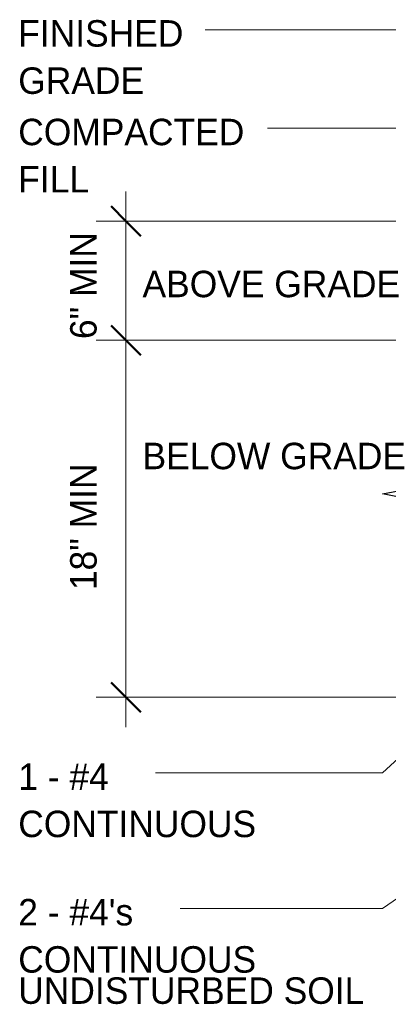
# Model space of a CAD drawing. Header units: inches. Extents: x 185 to 1318, y -45 to 298.
# Tile 13 of 23: x 923 to 941, y -34 to 15. Entities that reach past the tile are written whole.
import ezdxf

# ---------------------------------------------------------------- set-up
doc = ezdxf.new("R2010")
doc.units = ezdxf.units.IN
doc.header["$MEASUREMENT"] = 0
doc.layers.add('A-ANNO-DIMS', color=1, linetype='Continuous')
for name, color, linetype, lineweight in [('A-ANNO-DIMS-16', 1, 'Continuous', 9), ('A-ANNO-TEXT', 2, 'Continuous', 9), ('A-DETL-GENF', 3, 'Continuous', 9)]:
    doc.layers.add(name, color=color, linetype=linetype, lineweight=lineweight)
doc.dimstyles.new('Linear_-_3_32__SBT_INCH_INCREM', dxfattribs={"dimscale": 12, "dimtxt": 0.125, "dimasz": 0.18, "dimexe": 0.125, "dimexo": 0.005208, "dimgap": 0.083333, "dimtad": 1, "dimtoh": 1, "dimdec": 0, "dimzin": 1, "dimdsep": 46, "dimlunit": 5, "dimtxsty": 'Standard', "dimtsz": 0.088388, "dimcen": 0.09, "dimdle": 0.125, "dimazin": 0, "dimtfac": 1, "dimtdec": 0, "dimtmove": 0, "dimatfit": 3, "dimfxl": 0, "dimtvp": 1, "dimtolj": 1, "dimtzin": 0, "dimarcsym": 0})

# ---------------------------------------------------------------- blocks, each defined once
blk = doc.blocks.new('Break Line1 - B_OF_SHINGLE3')
at = {"layer": 'A-DETL-GENF', "lineweight": 30}
for p, q in [((0.5, 2.5), (-0.5, -2.5)), ((1, 0), (0.5, 2.5)), ((-1, 0), (-10.857, 0)), ((-0.5, -2.5), (-1, 0)), ((10.242, 0), (1, 0))]:
    blk.add_line(p, q, dxfattribs=at)
blk = doc.blocks.new('DIMBLOCK53-TYPI_OF_SHINGLE0')
at = {"layer": 'A-ANNO-DIMS-16'}
for p, q in [((928.031, -20.5), (928.031, 0.5)), ((957.465, -1), (926.531, -1)), ((928.031, -1), (957.465, -1)), ((953.465, -19), (926.531, -19)), ((928.031, -19), (953.465, -19))]:
    blk.add_line(p, q, dxfattribs=at)
at = {"layer": 'A-ANNO-DIMS-16', "lineweight": 50}
for p, q in [((928.031, -1), (927.281, -0.25)), ((928.031, -1), (928.781, -1.75)), ((928.031, -19), (927.281, -18.25)), ((928.031, -19), (928.781, -19.75))]:
    blk.add_line(p, q, dxfattribs=at)
at = {"layer": 'A-ANNO-DIMS-16', "color": 0, "insert": (925.221, -13.595), "char_height": 1.33411, "width": 8.62857, "attachment_point": 1, "rotation": 90, "line_spacing_factor": 1.070803}
blk.add_mtext('\\fStylus BT|b0|i0|c0|p34|;18" MIN', dxfattribs=at)
blk = doc.blocks.new('DIMBLOCK54-TYPI_OF_SHINGLE0')
at = {"layer": 'A-ANNO-DIMS-16'}
for p, q in [((928.031, -1), (928.031, 6.5)), ((957.465, 5), (926.531, 5)), ((928.031, 5), (957.465, 5)), ((957.465, -1), (926.531, -1)), ((928.031, -1), (957.465, -1))]:
    blk.add_line(p, q, dxfattribs=at)
at = {"layer": 'A-ANNO-DIMS-16', "lineweight": 50}
for p, q in [((928.031, 5), (927.281, 5.75)), ((928.031, 5), (928.781, 4.25)), ((928.031, -1), (927.281, -0.25)), ((928.031, -1), (928.781, -1.75))]:
    blk.add_line(p, q, dxfattribs=at)
at = {"layer": 'A-ANNO-DIMS-16', "color": 0, "insert": (925.221, -0.941), "char_height": 1.33411, "width": 7.05714, "attachment_point": 1, "rotation": 90, "line_spacing_factor": 1.070803}
blk.add_mtext('\\fStylus BT|b0|i0|c0|p34|;6" MIN', dxfattribs=at)

msp = doc.modelspace()

# ---------------------------------------------------------------- linework, layer by layer
at = {"layer": 'A-ANNO-TEXT', "color": 7}
for p, q in [((937.13576344, 14.65490184), (932.02968923, 14.65490184)), ((948.66664094, 14.65490184), (937.13576344, 14.65490184)), ((937.13576344, 9.68615184), (935.16468923, 9.68615184)), ((948.66664094, 9.68615184), (937.13576344, 9.68615184)), ((963.87688511, -1.69443605), (940.97290374, -22.81086268)), ((959.66296221, -16.80133113), (940.97290374, -29.64197118)), ((940.71987883, -22.81086268), (929.52468923, -22.81086268)), ((940.97290374, -22.81086268), (940.71987883, -22.81086268)), ((937.13576344, -29.64197118), (930.76968923, -29.64197118)), ((940.97290374, -29.64197118), (937.13576344, -29.64197118))]:
    msp.add_line(p, q, dxfattribs=at)

# ---------------------------------------------------------------- block references
at = {"layer": 'A-DETL-GENF', "rotation": 270.0000000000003}
msp.add_blockref('Break Line1 - B_OF_SHINGLE3', (943.46468342, -9.25024803), dxfattribs=at)

# ---------------------------------------------------------------- texts
at = {"layer": 'A-ANNO-TEXT', "color": 7, "char_height": 1.3341121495, "attachment_point": 1, "line_spacing_factor": 1.070803}
for s, insert, width in [('\\fStylus BT|b0|i0|c0|p34|;FINISHED\\PGRADE', (922.60468923, 15.13425208), 9.774), ('\\fStylus BT|b0|i0|c0|p34|;COMPACTED\\PFILL', (922.60468923, 10.16550208), 13.536), ('\\fStylus BT|b0|i0|c0|p34|;ABOVE GRADE', (928.87034141, 2.50297275), 15.48), ('\\fStylus BT|b0|i0|c0|p34|;BELOW GRADE', (928.87034141, -6.16708621), 15.48), ('\\fStylus BT|b0|i0|c0|p34|;1 - #4\\PCONTINUOUS', (922.60468923, -22.33151243), 14.454), ("\\fStylus BT|b0|i0|c0|p34|;2 - #4's\\PCONTINUOUS", (922.60468923, -29.16262094), 14.454), ('\\fStylus BT|b0|i0|c0|p34|;UNDISTURBED SOIL', (922.60468923, -33.11594342), 20.898)]:
    msp.add_mtext(s, dxfattribs=dict(at, insert=insert, width=width))

# ---------------------------------------------------------------- dimensions: what is measured, and where the dimension line sits
at = {"layer": 'A-ANNO-DIMS', "lineweight": 9}
for base, p1, p2, picture, middle in [((928.03094621, 4.99975197), (958.46468342, -1.00024803), (958.46468342, 4.99975197), 'DIMBLOCK54-TYPI_OF_SHINGLE0', (931.53094621, 8.87107232)), ((928.03094621, -1.00024803), (954.46468342, -19.00024803), (958.46468342, -1.00024803), 'DIMBLOCK53-TYPI_OF_SHINGLE0', (926.28094621, -10.00024803))]:
    dim = msp.add_linear_dim(base=base, p1=p1, p2=p2, angle=90, dimstyle='Linear_-_3_32__SBT_INCH_INCREM', override={"dimpost": '<>MIN'}, dxfattribs=at)
    dim.commit()
    dim.dimension.update_dxf_attribs({"geometry": picture, "text_midpoint": middle})

doc.saveas('drawing.dxf')
